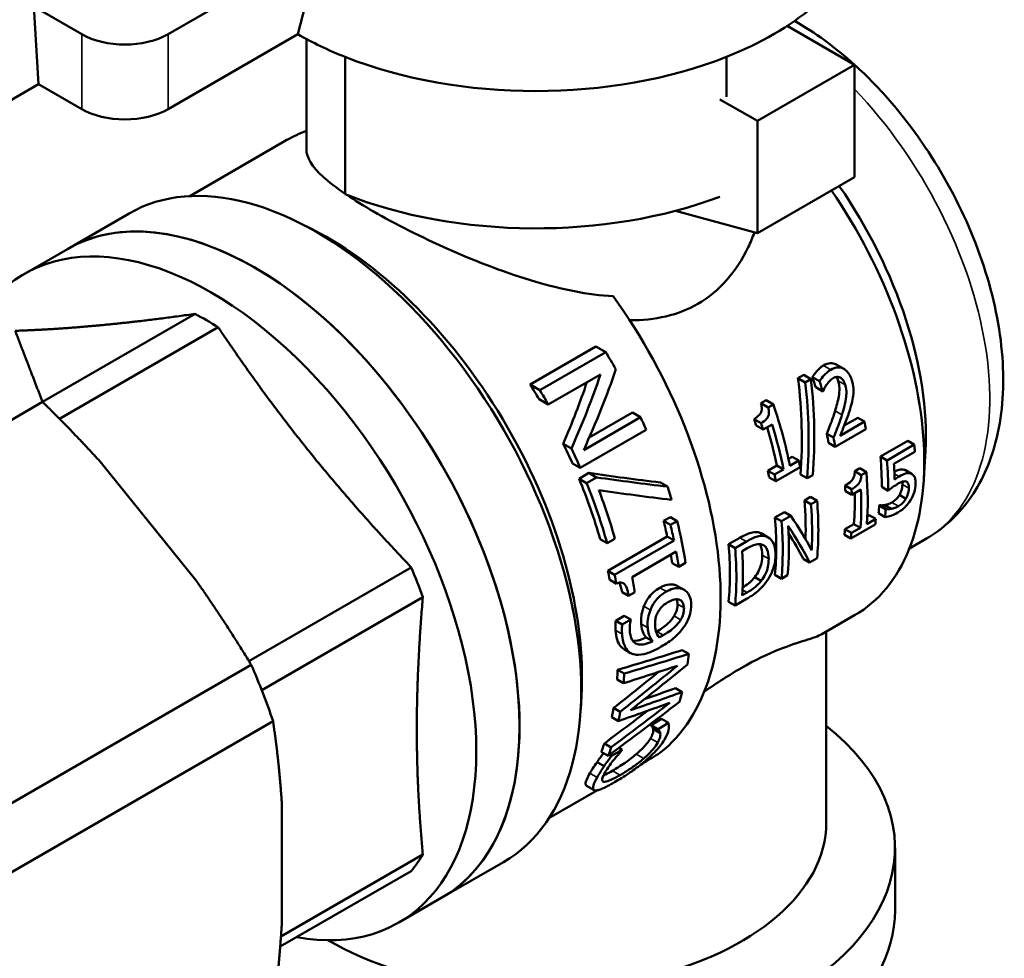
# Model space of a CAD drawing. Header units: millimetres. Extents: x 38 to 191, y 80 to 255.
# Tile 4 of 9: x 148 to 180, y 96 to 126. Entities that reach past the tile are written whole.
import ezdxf

# ---------------------------------------------------------------- set-up
doc = ezdxf.new("R2010")
doc.units = ezdxf.units.MM
doc.layers.add('Видимые тонкие (ГОСТ)', color=7, linetype='Continuous', lineweight=35)
doc.layers.add('Видимый контур (ГОСТ)', color=7, linetype='Continuous', lineweight=50)

msp = doc.modelspace()

# ---------------------------------------------------------------- linework, layer by layer
at = {"layer": 'Видимые тонкие (ГОСТ)'}
for p, q in [((150.102, 123.323), (150.102, 125.772)), ((152.93, 123.323), (152.93, 125.772)), ((174.602, 114.799), (174.364, 114.936)), ((175.073, 114.302), (174.842, 114.434)), ((174.966, 113.322), (174.742, 113.451)), ((177.213, 111.404), (177.001, 111.526)), ((176.834, 111.304), (176.682, 111.392)), ((177.154, 110.923), (176.942, 111.046)), ((176.815, 110.333), (176.602, 110.455)), ((171.842, 109.177), (171.628, 109.3)), ((172.436, 109.357), (172.223, 109.48)), ((172.569, 108.612), (172.357, 108.735)), ((169.223, 107.541), (169.009, 107.665)), ((169.79, 107.605), (169.577, 107.728)), ((171.868, 107.512), (171.715, 107.6)), ((168.702, 106.936), (168.489, 107.059)), ((169.8, 107.007), (169.587, 107.129)), ((169.689, 106.619), (169.477, 106.741)), ((167.776, 106.15), (167.563, 106.273)), ((168.612, 106.359), (168.399, 106.482)), ((169.123, 106.111), (168.91, 106.233)), ((168.942, 102.601), (168.705, 102.738)), ((168.481, 102.077), (168.236, 102.218)), ((166.958, 101.457), (166.722, 101.594)), ((167.713, 101.538), (167.465, 101.681)), ((167.174, 101.319), (167.14, 101.338))]:
    msp.add_line(p, q, dxfattribs=at)
msp.add_ellipse((172.729, 117.934), major_axis=(5, -8.66), ratio=0.57735, start_param=0, end_param=1.971798, dxfattribs=at)
at = {"layer": 'Видимый контур (ГОСТ)'}
for p, q in [((157.901, 128.642), (152.93, 125.772)), ((157.173, 125.772), (157.901, 128.642)), ((148.536, 126.676), (148.688, 124.139)), ((150.102, 125.772), (148.536, 126.676)), ((173.175, 126.045), (175.381, 124.772)), ((152.93, 123.323), (157.173, 125.772)), ((157.451, 122.004), (157.451, 125.617)), ((158.717, 125.031), (158.717, 120.54)), ((171.185, 125.031), (171.185, 123.724)), ((172.199, 122.935), (175.381, 124.772)), ((175.381, 124.772), (175.381, 121.098)), ((143.384, 121.077), (148.688, 124.139)), ((148.688, 124.139), (150.102, 123.323)), ((172.199, 122.935), (170.974, 123.642)), ((172.199, 119.261), (172.199, 122.935)), ((156.814, 122.313), (153.634, 120.477)), ((172.199, 119.261), (175.381, 121.098)), ((151.652, 119.91), (149.634, 118.745)), ((169.523, 119.996), (172.199, 119.261)), ((157.636, 119.394), (157.236, 119.596)), ((148.219, 117.928), (149.634, 118.745)), ((153.808, 116.623), (148.822, 113.744)), ((154.567, 116.185), (149.378, 113.189)), ((164.766, 114.313), (166.921, 115.558)), ((167.24, 115.374), (165.085, 114.129)), ((167.24, 115.374), (166.921, 115.558)), ((175.03, 114.824), (174.795, 114.96)), ((165.363, 113.66), (167.07, 114.645)), ((165.085, 114.129), (164.766, 114.313)), ((173.528, 114.519), (173.715, 114.627)), ((173.766, 114.382), (173.528, 114.519)), ((173.953, 114.49), (173.715, 114.627)), ((173.953, 114.49), (173.766, 114.382)), ((174.232, 114.419), (173.997, 114.555)), ((174.338, 114.09), (174.106, 114.224)), ((174.338, 114.09), (174.35, 114.097)), ((148.819, 113.747), (143.031, 110.405)), ((165.363, 113.66), (165.06, 113.835)), ((172.317, 113.703), (172.485, 113.8)), ((172.553, 113.566), (172.317, 113.703)), ((172.722, 113.664), (172.485, 113.8)), ((166.702, 112.582), (168.114, 113.397)), ((168.378, 113.244), (168.114, 113.397)), ((172.722, 113.664), (172.553, 113.566)), ((168.378, 113.244), (166.52, 112.171)), ((172.323, 113.049), (172.09, 113.184)), ((175.704, 113.1), (174.906, 112.639)), ((175.04, 112.97), (175.485, 113.227)), ((175.704, 113.1), (175.485, 113.227)), ((166.409, 111.584), (168.564, 112.828)), ((172.388, 112.84), (172.157, 112.973)), ((172.388, 112.84), (172.683, 113.01)), ((174.69, 112.576), (174.47, 112.703)), ((174.749, 112.276), (175.752, 112.855)), ((174.749, 112.276), (174.531, 112.402)), ((176.225, 111.954), (177.118, 112.469)), ((177.331, 112.346), (177.118, 112.469)), ((166.119, 112.221), (165.851, 112.376)), ((177.331, 112.346), (176.439, 111.831)), ((176.665, 111.721), (177.348, 112.116)), ((177.694, 112.141), (177.643, 111.246)), ((173.217, 111.885), (173.333, 111.952)), ((173.553, 111.825), (173.264, 111.658)), ((173.553, 111.825), (173.333, 111.952)), ((176.439, 111.831), (176.225, 111.954)), ((150.788, 111.702), (153.835, 107.912)), ((166.409, 111.584), (166.152, 111.732)), ((166.367, 111.233), (166.69, 111.42)), ((166.939, 111.276), (166.69, 111.42)), ((172.54, 111.494), (172.835, 111.664)), ((172.759, 111.367), (172.54, 111.494)), ((173.055, 111.537), (172.759, 111.367)), ((172.801, 111.151), (173.594, 111.609)), ((173.055, 111.537), (172.835, 111.664)), ((175.384, 111.475), (175.553, 111.572)), ((175.597, 111.352), (175.384, 111.475)), ((175.766, 111.449), (175.553, 111.572)), ((175.766, 111.449), (175.597, 111.352)), ((177.257, 111.385), (177.045, 111.507)), ((166.616, 111.089), (166.367, 111.233)), ((166.939, 111.276), (166.616, 111.089)), ((169.261, 110.974), (169.027, 111.109)), ((172.801, 111.151), (172.583, 111.277)), ((173.825, 111.246), (173.609, 111.371)), ((173.825, 111.246), (174.009, 111.353)), ((175.281, 110.885), (175.068, 111.007)), ((175.291, 110.707), (175.078, 110.83)), ((175.291, 110.707), (175.586, 110.878)), ((176.48, 110.839), (176.267, 110.962)), ((173.737, 110.517), (173.939, 110.634)), ((173.95, 110.394), (173.737, 110.517)), ((174.152, 110.511), (173.939, 110.634)), ((174.152, 110.511), (173.95, 110.394)), ((177.057, 110.578), (176.844, 110.7)), ((172.775, 109.962), (173.082, 110.139)), ((173.295, 110.016), (173.082, 110.139)), ((176.182, 110.357), (176.198, 110.366)), ((176.395, 110.234), (176.182, 110.357)), ((176.411, 110.243), (176.198, 110.366)), ((176.58, 110.247), (176.367, 110.37)), ((176.411, 110.243), (176.395, 110.234)), ((169.134, 109.85), (169.354, 109.977)), ((169.357, 109.72), (169.134, 109.85)), ((169.577, 109.847), (169.354, 109.977)), ((169.577, 109.847), (169.357, 109.72)), ((172.988, 109.839), (172.775, 109.962)), ((173.295, 110.016), (172.988, 109.839)), ((176.07, 109.915), (175.781, 109.748)), ((175.796, 110.003), (175.857, 110.038)), ((176.07, 109.915), (175.857, 110.038)), ((176.376, 109.978), (176.163, 110.101)), ((175.063, 109.58), (175.359, 109.75)), ((175.276, 109.457), (175.063, 109.58)), ((175.261, 109.274), (176.054, 109.732)), ((175.571, 109.627), (175.276, 109.457)), ((175.571, 109.627), (175.359, 109.75)), ((167.286, 109.123), (167.058, 109.255)), ((167.286, 109.123), (167.539, 109.27)), ((167.311, 108.218), (169.253, 109.339)), ((169.473, 109.212), (167.531, 108.09)), ((169.473, 109.212), (169.253, 109.339)), ((171.258, 109.086), (171.628, 109.3)), ((171.842, 109.177), (171.471, 108.963)), ((172.553, 109.313), (172.34, 109.436)), ((175.261, 109.274), (175.048, 109.397)), ((177.729, 109.274), (177.172, 108.952)), ((168.101, 108.015), (169.546, 108.849)), ((171.471, 108.963), (171.258, 109.086)), ((171.704, 108.862), (171.869, 108.957)), ((173.909, 108.493), (173.695, 108.616)), ((173.909, 108.493), (174.151, 108.633)), ((160.879, 108.332), (155.57, 105.267)), ((167.531, 108.09), (167.311, 108.218)), ((169.631, 108.348), (169.414, 108.473)), ((169.631, 108.348), (169.851, 108.475)), ((167.59, 107.798), (167.371, 107.924)), ((172.326, 107.892), (172.113, 108.014)), ((172.987, 107.961), (172.774, 108.085)), ((172.987, 107.961), (173.189, 108.078)), ((169.801, 107.599), (169.587, 107.722)), ((161.258, 107.354), (155.991, 104.313)), ((167.989, 107.401), (167.773, 107.525)), ((167.989, 107.401), (168.186, 107.514)), ((171.47, 107.086), (171.845, 107.302)), ((171.868, 107.512), (171.704, 107.417)), ((171.47, 107.086), (171.257, 107.209)), ((167.566, 106.588), (167.844, 106.748)), ((167.78, 106.464), (167.566, 106.588)), ((168.058, 106.625), (167.78, 106.464)), ((168.058, 106.625), (167.844, 106.748)), ((175.38, 106.763), (174.308, 106.144)), ((168.778, 105.918), (168.566, 106.041)), ((174.451, 99.971), (174.451, 106.226)), ((168.054, 105.529), (167.842, 105.652)), ((169.956, 105.5), (169.743, 105.623)), ((155.646, 105.143), (146.313, 99.754)), ((167.842, 104.858), (167.629, 104.98)), ((167.825, 104.543), (167.612, 104.665)), ((169.743, 104.254), (169.524, 104.38)), ((166.447, 104.132), (166.422, 103.685)), ((167.714, 103.608), (167.499, 103.733)), ((167.656, 103.305), (167.439, 103.43)), ((168.724, 103.175), (169.066, 103.372)), ((169.293, 103.241), (169.066, 103.372)), ((156.359, 103.304), (147.026, 97.915)), ((168.943, 103.024), (168.715, 103.155)), ((168.951, 103.043), (168.724, 103.175)), ((169.024, 102.913), (168.793, 103.046)), ((169.293, 103.241), (168.951, 103.043)), ((167.421, 102.444), (167.198, 102.573)), ((167.774, 102.364), (167.668, 102.425)), ((167.318, 102.163), (167.091, 102.294)), ((167.428, 102.164), (167.367, 102.2)), ((167.774, 102.364), (167.428, 102.164)), ((167.187, 101.828), (166.955, 101.961)), ((166.858, 101.047), (166.609, 101.19)), ((166.973, 101.042), (165.384, 100.125)), ((156.643, 100.675), (156.643, 96.613)), ((161.258, 98.938), (156.62, 96.26)), ((176.701, 97.113), (176.701, 99.154)), ((163.902, 98.692), (161.884, 97.527)), ((160.879, 98.398), (156.595, 95.925)), ((160.469, 96.711), (161.884, 97.527))]:
    msp.add_line(p, q, dxfattribs=at)
for centre, major_axis, ratio, start_param, end_param in [((164.951, 130.263), (11, 0), 0.57735, 5.314952, 6.051385), ((151.516, 126.589), (-2, 0), 0.57735, 0.785402, 2.356198), ((164.951, 130.263), (11, 0), 0.57735, 3.92699, 4.109822), ((164.951, 130.263), (11, 0), 0.57735, 4.109822, 5.314952), ((151.516, 124.139), (2, 0), 0.57735, 3.926994, 5.497791), ((162.689, 112.137), (-5.875, 10.176), 0.57735, 6.17986, 6.283185), ((157.777, 109.301), (6.125, -10.609), 0.57735, 0, 3.141593), ((170.636, 116.725), (-5, 8.66), 0.57735, 3.864451, 4.854286), ((155.759, 108.136), (6.125, -10.609), 0.57735, 0, 3.141593), ((155.759, 108.136), (-6.125, 10.609), 0.57735, 3.141593, 6.283185), ((164.951, 125.772), (-11, 0), 0.57735, 0.96823, 2.150195), ((169.88, 116.289), (5.5, -9.526), 0.57735, 0, 1.699718), ((154.344, 107.319), (-6.125, 10.609), 0.57735, 2.684643, 6.537605), ((158.155, 109.519), (-5.875, 10.176), 0.57735, 3.864451, 5.560327), ((162.689, 112.137), (5.875, -10.176), 0.57735, 0.079889, 1.740766), ((154.187, 107.229), (5.625, -9.743), 0.57735, 2.308478, 2.403911), ((161.484, 111.442), (-6.025, 10.436), 0.57735, 4.701927, 4.756184), ((149.21, 104.355), (17.392, 19.04), 0.373872, 5.443169, 5.57834), ((149.867, 104.734), (17.245, 18.958), 0.376363, 5.422478, 5.569138), ((159.329, 110.197), (-5.875, 10.176), 0.57735, 4.736648, 4.784498), ((149.21, 104.355), (16.959, 18.566), 0.373872, 5.462672, 5.578301), ((165.512, 113.767), (-1.785, 11.229), 0.707362, 4.386747, 4.667032), ((165.512, 113.767), (1.834, -11.535), 0.707362, 1.239912, 1.511822), ((165.695, 113.872), (-1.812, 11.542), 0.70761, 4.383031, 4.654941), ((167.013, 114.633), (-5.5, 9.526), 0.57735, 4.349843, 4.382795), ((167.013, 114.633), (5.65, -9.786), 0.57735, 1.196335, 1.228228), ((159.329, 110.197), (6.025, -10.436), 0.57735, 1.569267, 1.614591), ((165.535, 113.78), (-5.65, 9.786), 0.57735, 4.183452, 4.379335), ((161.484, 111.442), (-6.025, 10.436), 0.57735, 4.517024, 4.555267), ((165.03, 113.489), (-5.5, 9.526), 0.57735, 4.339277, 4.360273), ((165.03, 113.489), (5.65, -9.786), 0.57735, 1.186102, 1.206433), ((167.981, 115.193), (-5.65, 9.786), 0.57735, 4.162025, 4.186352), ((165.326, 113.659), (-5.5, 9.526), 0.57735, 4.19061, 4.316628), ((165.326, 113.659), (5.65, -9.786), 0.57735, 1.041859, 1.186102), ((166.978, 114.614), (-5.5, 9.526), 0.57735, 4.16856, 4.19922), ((166.978, 114.614), (5.65, -9.786), 0.57735, 1.020432, 1.050224), ((159.329, 110.197), (-5.875, 10.176), 0.57735, 4.53422, 4.595191), ((159.329, 110.197), (6.025, -10.436), 0.57735, 1.375432, 1.434096), ((169.382, 116.001), (-5.65, 9.786), 0.57735, 4.004444, 4.028458), ((165.824, 113.947), (-5.65, 9.786), 0.57735, 4.162025, 4.183452), ((168.489, 115.486), (-5.5, 9.526), 0.57735, 3.923281, 4.031235), ((168.489, 115.486), (5.65, -9.786), 0.57735, 0.781787, 0.886865), ((168.327, 115.392), (18.306, -2.454), 0.225349, 4.65309, 4.780846), ((165.03, 113.489), (-5.5, 9.526), 0.57735, 4.16856, 4.19061), ((167.817, 115.098), (-5.65, 9.786), 0.57735, 3.845436, 4.029121), ((168.699, 115.607), (-5.65, 9.786), 0.57735, 3.950103, 4.004444), ((159.329, 110.197), (-5.875, 10.176), 0.57735, 4.302662, 4.487355), ((168.327, 115.392), (-18.773, 2.517), 0.225349, 1.527044, 1.65072), ((165.03, 113.489), (5.65, -9.786), 0.57735, 1.020432, 1.041859), ((159.329, 110.197), (6.025, -10.436), 0.57735, 1.151269, 1.330216), ((159.582, 110.343), (-6.025, 10.436), 0.57735, 4.292862, 4.437172), ((167.616, 114.982), (18.518, -2.7), 0.222832, 4.712555, 4.84079), ((161.484, 111.442), (-6.025, 10.436), 0.57735, 4.308936, 4.348133), ((167.312, 114.806), (-5.5, 9.526), 0.57735, 3.983463, 4.002652), ((167.312, 114.806), (5.65, -9.786), 0.57735, 0.84037, 0.859047), ((167.608, 114.977), (5.65, -9.786), 0.57735, 0.703843, 0.84037), ((166.001, 114.049), (-5.5, 9.526), 0.57735, 3.892391, 4.031235), ((166.203, 114.166), (-5.65, 9.786), 0.57735, 3.824565, 4.028458), ((167.608, 114.977), (-5.5, 9.526), 0.57735, 3.843207, 3.957259), ((166.001, 114.049), (5.65, -9.786), 0.57735, 0.725506, 0.886865), ((168.422, 115.447), (-5.5, 9.526), 0.57735, 3.829255, 3.85901), ((168.422, 115.447), (5.65, -9.786), 0.57735, 0.690265, 0.719225), ((161.264, 111.315), (-5.875, 10.176), 0.57735, 4.205397, 4.253628), ((161.484, 111.442), (-6.025, 10.436), 0.57735, 4.117617, 4.245206), ((165.039, 113.494), (-5.5, 9.526), 0.57735, 3.821761, 4.031235), ((165.039, 113.494), (5.65, -9.786), 0.57735, 0.682972, 0.886865), ((165.758, 113.909), (-8.723, 7.968), 0.25949, 3.785016, 3.946375), ((168.106, 115.264), (-5.65, 9.786), 0.57735, 3.824565, 3.845436), ((161.264, 111.315), (6.025, -10.436), 0.57735, 1.056695, 1.103613), ((165.241, 113.61), (-5.65, 9.786), 0.57735, 3.824565, 4.000309), ((165.541, 113.784), (8.746, -7.955), 0.256785, 0.601159, 0.776903), ((167.312, 114.806), (-5.5, 9.526), 0.57735, 3.821761, 3.843207), ((165.541, 113.784), (-8.513, 7.744), 0.256785, 3.739948, 3.869123), ((167.312, 114.806), (5.65, -9.786), 0.57735, 0.682972, 0.703843), ((161.264, 111.315), (6.025, -10.436), 0.57735, 0.976024, 1.023017), ((163.522, 112.618), (-5.5, 9.526), 0.57735, 3.821761, 4.031235), ((163.522, 112.618), (5.65, -9.786), 0.57735, 0.682972, 0.886865), ((163.738, 112.743), (-5.65, 9.786), 0.57735, 3.848084, 4.00494), ((161.264, 111.315), (-5.875, 10.176), 0.57735, 4.122546, 4.148959), ((154.187, 107.229), (5.625, -9.743), 0.57735, 1.26128, 1.356713), ((159.322, 110.193), (-5.875, 10.176), 0.57735, 4.177519, 4.205397), ((159.322, 110.193), (6.025, -10.436), 0.57735, 1.029561, 1.056695), ((159.82, 110.481), (-6.025, 10.436), 0.57735, 4.117617, 4.16461), ((159.596, 110.352), (-6.025, 10.436), 0.57735, 4.04355, 4.044995), ((157.865, 109.352), (-34.063, -8.367), 0.19312, 1.813813, 1.879185), ((157.865, 109.352), (-34.932, -8.581), 0.19312, 1.81271, 1.876444), ((161.484, 111.442), (-6.025, 10.436), 0.57735, 3.782044, 3.820064), ((147.697, 103.482), (-6.8, 11.778), 0.57735, 4.376328, 4.524851), ((159.329, 110.197), (-5.875, 10.176), 0.57735, 3.848785, 3.882694), ((165.646, 113.844), (36.086, 29.93), 0.197313, 4.606762, 4.658203), ((156.609, 108.627), (-36.662, -9.685), 0.185998, 1.832222, 1.883121), ((166.505, 114.34), (35.295, 29.464), 0.201451, 4.588988, 4.641206), ((165.646, 113.844), (35.188, 29.185), 0.197313, 4.602151, 4.643601), ((159.329, 110.197), (6.025, -10.436), 0.57735, 0.709143, 0.742205), ((152.691, 106.365), (-35.801, -9.477), 0.185784, 1.978474, 2.010514), ((152.691, 106.365), (-36.716, -9.719), 0.185784, 1.952742, 2.004031), ((161.484, 111.442), (-6.025, 10.436), 0.57735, 3.63985, 3.678537), ((170.938, 116.899), (33.925, 28.659), 0.209026, 4.432338, 4.5004), ((170.335, 116.552), (35.678, 29.69), 0.199429, 4.467271, 4.520359), ((159.329, 110.197), (-5.875, 10.176), 0.57735, 3.707955, 3.743785), ((151.822, 105.863), (-36.4, -9.518), 0.187057, 1.971407, 2.023319), ((170.335, 116.552), (34.789, 28.95), 0.199429, 4.458841, 4.499017), ((159.329, 110.197), (6.025, -10.436), 0.57735, 0.571902, 0.606804), ((164.951, 99.154), (11.75, 0), 0.57735, 3.90428, 6.912365), ((160.995, 111.159), (-5.875, 10.176), 0.57735, 3.548312, 3.551025), ((160.995, 111.159), (6.025, -10.436), 0.57735, 0.416606, 0.419241), ((159.329, 110.197), (-5.875, 10.176), 0.57735, 3.5623, 3.600064), ((159.329, 110.197), (6.025, -10.436), 0.57735, 0.430195, 0.466902), ((159.818, 110.48), (-6.025, 10.436), 0.57735, 3.557979, 3.560834), ((164.951, 99.971), (9.5, 0), 0.57735, 3.915581, 6.283185), ((154.187, 107.229), (5.625, -9.743), 0.57735, 0.214083, 0.309516), ((164.951, 97.113), (11.75, 0), 0.57735, 3.822057, 6.283185)]:
    msp.add_ellipse(centre, major_axis=major_axis, ratio=ratio, start_param=start_param, end_param=end_param, dxfattribs=at)
for points, knots in [([(175.379, 124.773), (175.06, 125.062), (174.732, 125.329), (174.077, 125.808), (173.75, 126.02), (173.418, 126.208)], [6.0063128, 6.0063128, 6.0063128, 6.0063128, 6.1523721, 6.1523721, 6.2918176, 6.2918176, 6.2918176, 6.2918176]), ([(177.729, 109.274), (178.274, 109.588), (178.747, 110.024), (179.524, 111.094), (179.811, 111.74), (180.206, 113.244), (180.275, 114.122), (180.168, 115.995), (179.975, 116.997), (179.355, 118.984), (178.93, 119.969), (177.893, 121.835), (177.284, 122.715), (176.219, 123.96), (175.808, 124.384), (175.381, 124.771)], [3.926991, 3.926991, 3.926991, 3.926991, 4.178622, 4.178622, 4.455068, 4.455068, 4.78058, 4.78058, 5.126247, 5.126247, 5.469306, 5.469306, 5.809975, 5.809975, 6.006022, 6.006022, 6.006022, 6.006022]), ([(157.451, 122.004), (157.451, 121.743), (157.628, 121.446), (158.195, 120.932), (158.437, 120.747), (158.719, 120.554)], [0.5885615, 0.5885615, 0.5885615, 0.5885615, 0.8802555, 0.8802555, 1.0276228, 1.0276228, 1.0276228, 1.0276228]), ([(158.774, 120.517), (159.036, 120.341), (159.33, 120.158), (160.335, 119.578), (161.197, 119.137), (163.047, 118.318), (164.036, 117.941), (165.777, 117.433), (166.652, 117.247), (167.485, 117.201)], [1.037127, 1.037127, 1.037127, 1.037127, 1.1719495, 1.1719495, 1.4636435, 1.4636435, 1.7553375, 1.7553375, 2.0183974, 2.0183974, 2.0183974, 2.0183974]), ([(168.022, 116.414), (168.848, 116.411), (169.618, 116.584), (170.954, 117.355), (171.526, 118.017), (171.975, 118.96), (172.042, 119.122), (172.101, 119.287)], [-2.6300705, -2.6300705, -2.6300705, -2.6300705, -2.3600859, -2.3600859, -2.0632365, -2.0632365, -2.0036106, -2.0036106, -2.0036106, -2.0036106]), ([(174.364, 114.936), (174.437, 114.978), (174.515, 115.006), (174.655, 115.013), (174.713, 115.001), (174.777, 114.97), (174.786, 114.965), (174.795, 114.96)], [0, 0, 0, 0, 0.03083907, 0.03083907, 0.05412699, 0.05412699, 0.0575644, 0.0575644, 0.0575644, 0.0575644]), ([(173.997, 114.555), (174.034, 114.618), (174.088, 114.685), (174.182, 114.791), (174.26, 114.875), (174.364, 114.936)], [0, 0, 0, 0, 0.02379604, 0.02379604, 0.04149127, 0.04149127, 0.04149127, 0.04149127]), ([(174.602, 114.799), (174.497, 114.739), (174.42, 114.656), (174.331, 114.556), (174.272, 114.485), (174.232, 114.419)], [-0.03896256, -0.03896256, -0.03896256, -0.03896256, -0.02513529, -0.02513529, 0, 0, 0, 0]), ([(175.289, 114.446), (175.273, 114.5), (175.253, 114.551), (175.207, 114.644), (175.181, 114.684), (175.095, 114.788), (175.04, 114.821), (174.948, 114.865), (174.89, 114.877), (174.751, 114.869), (174.674, 114.84), (174.602, 114.799)], [-0.08514485, -0.08514485, -0.08514485, -0.08514485, -0.0766433, -0.0766433, -0.0688537, -0.0688537, -0.05411251, -0.05411251, -0.03061383, -0.03061383, 0, 0, 0, 0]), ([(174.35, 114.097), (174.365, 114.132), (174.382, 114.166), (174.42, 114.24), (174.442, 114.279), (174.468, 114.314)], [-0.02640941, -0.02640941, -0.02640941, -0.02640941, -0.01442322, -0.01442322, 0, 0, 0, 0]), ([(174.468, 114.314), (174.511, 114.376), (174.549, 114.416), (174.599, 114.468), (174.635, 114.497), (174.675, 114.52)], [-0.02455535, -0.02455535, -0.02455535, -0.02455535, -0.01687037, -0.01687037, 0, 0, 0, 0]), ([(174.675, 114.52), (174.728, 114.551), (174.769, 114.559), (174.834, 114.564), (174.87, 114.558), (174.904, 114.542)], [-0.02571212, -0.02571212, -0.02571212, -0.02571212, -0.01445762, -0.01445762, 0, 0, 0, 0]), ([(174.742, 113.451), (174.787, 113.599), (174.835, 113.773), (174.877, 114.017), (174.886, 114.103), (174.879, 114.279), (174.866, 114.358), (174.842, 114.434)], [0, 0, 0, 0, 0.0465459, 0.0465459, 0.0747555, 0.0747555, 0.1000186, 0.1000186, 0.1000186, 0.1000186]), ([(174.904, 114.542), (174.922, 114.534), (174.939, 114.522), (174.975, 114.491), (174.991, 114.471), (175.033, 114.413), (175.056, 114.358), (175.073, 114.302)], [-0.02923854, -0.02923854, -0.02923854, -0.02923854, -0.02461036, -0.02461036, -0.0186844, -0.0186844, 0, 0, 0, 0]), ([(175.332, 113.948), (175.346, 114.056), (175.341, 114.142), (175.332, 114.277), (175.314, 114.364), (175.289, 114.446)], [-0.04102924, -0.04102924, -0.04102924, -0.04102924, -0.02713355, -0.02713355, 0, 0, 0, 0]), ([(175.073, 114.302), (175.1, 114.21), (175.112, 114.114), (175.11, 113.98), (175.108, 113.946), (175.085, 113.724), (175.012, 113.471), (174.966, 113.322)], [-0.08019515, -0.08019515, -0.08019515, -0.08019515, -0.05538431, -0.05538431, -0.04692982, -0.04692982, 0, 0, 0, 0]), ([(172.09, 113.184), (172.156, 113.222), (172.22, 113.269), (172.289, 113.35), (172.31, 113.38), (172.333, 113.44), (172.339, 113.468), (172.345, 113.53), (172.343, 113.564), (172.334, 113.632), (172.326, 113.668), (172.317, 113.703)], [0, 0, 0, 0, 0.02805996, 0.02805996, 0.04109031, 0.04109031, 0.05096089, 0.05096089, 0.0621271, 0.0621271, 0.07458206, 0.07458206, 0.07458206, 0.07458206]), ([(175.211, 113.446), (175.238, 113.529), (175.263, 113.614), (175.307, 113.781), (175.323, 113.864), (175.332, 113.948)], [-0.05187907, -0.05187907, -0.05187907, -0.05187907, -0.02525323, -0.02525323, 0, 0, 0, 0]), ([(172.553, 113.566), (172.563, 113.531), (172.571, 113.494), (172.579, 113.425), (172.58, 113.393), (172.574, 113.332), (172.567, 113.304), (172.541, 113.239), (172.518, 113.209), (172.452, 113.133), (172.389, 113.087), (172.323, 113.049)], [-0.06297679, -0.06297679, -0.06297679, -0.06297679, -0.05363425, -0.05363425, -0.0457937, -0.0457937, -0.03843408, -0.03843408, -0.0278661, -0.0278661, 0, 0, 0, 0]), ([(174.47, 112.703), (174.516, 112.816), (174.561, 112.93), (174.642, 113.146), (174.688, 113.272), (174.742, 113.451)], [0, 0, 0, 0, 0.03683756, 0.03683756, 0.06996677, 0.06996677, 0.06996677, 0.06996677]), ([(174.906, 112.639), (174.964, 112.778), (175.024, 112.928), (175.111, 113.149), (175.164, 113.297), (175.211, 113.446)], [-0.07182885, -0.07182885, -0.07182885, -0.07182885, -0.04697455, -0.04697455, 0, 0, 0, 0]), ([(174.966, 113.322), (174.91, 113.143), (174.865, 113.023), (174.791, 112.826), (174.741, 112.7), (174.69, 112.576)], [-0.06372643, -0.06372643, -0.06372643, -0.06372643, -0.04072274, -0.04072274, 0, 0, 0, 0]), ([(175.068, 111.007), (175.138, 111.047), (175.208, 111.096), (175.301, 111.19), (175.32, 111.219), (175.344, 111.259), (175.355, 111.285), (175.371, 111.338), (175.377, 111.364), (175.383, 111.418), (175.384, 111.447), (175.384, 111.475)], [0, 0, 0, 0, 0.0294459, 0.0294459, 0.0492392, 0.0492392, 0.0835103, 0.0835103, 0.1155524, 0.1155524, 0.1524211, 0.1524211, 0.1524211, 0.1524211]), ([(176.679, 111.458), (176.731, 111.486), (176.785, 111.51), (176.849, 111.529), (176.88, 111.538), (176.948, 111.538), (176.976, 111.534), (177.001, 111.526)], [0.00787642, 0.00787642, 0.00787642, 0.00787642, 0.02907429, 0.02907429, 0.03528428, 0.03528428, 0.03983851, 0.03983851, 0.03983851, 0.03983851]), ([(177.213, 111.404), (177.188, 111.411), (177.16, 111.416), (177.092, 111.415), (177.061, 111.407), (176.979, 111.382), (176.903, 111.344), (176.834, 111.304)], [-0.03983779, -0.03983779, -0.03983779, -0.03983779, -0.0352839, -0.0352839, -0.02907444, -0.02907444, 0, 0, 0, 0]), ([(175.597, 111.352), (175.598, 111.324), (175.596, 111.295), (175.59, 111.241), (175.584, 111.215), (175.568, 111.162), (175.557, 111.136), (175.533, 111.096), (175.514, 111.067), (175.421, 110.973), (175.35, 110.925), (175.281, 110.885)], [-0.1526356, -0.1526356, -0.1526356, -0.1526356, -0.1155652, -0.1155652, -0.0836194, -0.0836194, -0.0492153, -0.0492153, -0.029429, -0.029429, 0, 0, 0, 0]), ([(176.834, 111.304), (176.802, 111.285), (176.773, 111.267), (176.739, 111.245), (176.713, 111.227), (176.687, 111.208)], [-0.0146178, -0.0146178, -0.0146178, -0.0146178, -0.01104754, -0.01104754, 0, 0, 0, 0]), ([(176.801, 111.071), (176.868, 111.109), (176.935, 111.138), (177.017, 111.15), (177.044, 111.148), (177.067, 111.138)], [-0.03716108, -0.03716108, -0.03716108, -0.03716108, -0.01333708, -0.01333708, 0, 0, 0, 0]), ([(177.067, 111.138), (177.082, 111.132), (177.096, 111.124), (177.122, 111.097), (177.131, 111.08), (177.152, 111.032), (177.156, 110.979), (177.154, 110.923)], [-0.03111595, -0.03111595, -0.03111595, -0.03111595, -0.02678718, -0.02678718, -0.02097245, -0.02097245, 0, 0, 0, 0]), ([(177.375, 111.05), (177.377, 111.108), (177.375, 111.167), (177.357, 111.255), (177.344, 111.292), (177.293, 111.365), (177.257, 111.391), (177.213, 111.404)], [-0.07255226, -0.07255226, -0.07255226, -0.07255226, -0.04375354, -0.04375354, -0.02304939, -0.02304939, 0, 0, 0, 0]), ([(176.48, 110.839), (176.535, 110.885), (176.605, 110.938), (176.682, 110.996), (176.741, 111.036), (176.801, 111.071)], [-0.03311046, -0.03311046, -0.03311046, -0.03311046, -0.02540643, -0.02540643, 0, 0, 0, 0]), ([(176.844, 110.7), (176.874, 110.753), (176.896, 110.806), (176.923, 110.894), (176.939, 110.956), (176.942, 111.046)], [0, 0, 0, 0, 0.01821128, 0.01821128, 0.03009362, 0.03009362, 0.03009362, 0.03009362]), ([(177.154, 110.923), (177.151, 110.834), (177.135, 110.772), (177.109, 110.683), (177.087, 110.63), (177.057, 110.578)], [-0.0300938, -0.0300938, -0.0300938, -0.0300938, -0.01821191, -0.01821191, 0, 0, 0, 0]), ([(177.207, 110.529), (177.268, 110.626), (177.304, 110.715), (177.357, 110.876), (177.373, 110.965), (177.375, 111.05)], [-0.05505555, -0.05505555, -0.05505555, -0.05505555, -0.03167487, -0.03167487, 0, 0, 0, 0]), ([(176.367, 110.37), (176.404, 110.378), (176.443, 110.387), (176.497, 110.405), (176.536, 110.418), (176.602, 110.455)], [0, 0, 0, 0, 0.01713685, 0.01713685, 0.02397008, 0.02397008, 0.02397008, 0.02397008]), ([(176.602, 110.455), (176.646, 110.481), (176.689, 110.514), (176.743, 110.566), (176.765, 110.589), (176.811, 110.647), (176.828, 110.673), (176.844, 110.7)], [0, 0, 0, 0, 0.01870127, 0.01870127, 0.02357778, 0.02357778, 0.02713319, 0.02713319, 0.02713319, 0.02713319]), ([(176.793, 110.123), (176.838, 110.149), (176.885, 110.18), (176.961, 110.241), (177.004, 110.278), (177.112, 110.392), (177.163, 110.457), (177.207, 110.529)], [-0.08257209, -0.08257209, -0.08257209, -0.08257209, -0.04827161, -0.04827161, -0.02539948, -0.02539948, 0, 0, 0, 0]), ([(177.057, 110.578), (177.041, 110.551), (177.024, 110.525), (176.978, 110.466), (176.955, 110.443), (176.902, 110.391), (176.859, 110.358), (176.815, 110.333)], [-0.02712423, -0.02712423, -0.02712423, -0.02712423, -0.02357272, -0.02357272, -0.01870408, -0.01870408, 0, 0, 0, 0]), ([(176.198, 110.366), (176.217, 110.361), (176.242, 110.36), (176.285, 110.361), (176.318, 110.362), (176.367, 110.37)], [0, 0, 0, 0, 0.0102895, 0.0102895, 0.01805631, 0.01805631, 0.01805631, 0.01805631]), ([(176.58, 110.247), (176.531, 110.239), (176.498, 110.238), (176.455, 110.237), (176.429, 110.238), (176.411, 110.243)], [-0.01806931, -0.01806931, -0.01806931, -0.01806931, -0.01029644, -0.01029644, 0, 0, 0, 0]), ([(176.815, 110.333), (176.749, 110.295), (176.71, 110.282), (176.656, 110.264), (176.617, 110.255), (176.58, 110.247)], [-0.02394559, -0.02394559, -0.02394559, -0.02394559, -0.01714971, -0.01714971, 0, 0, 0, 0]), ([(176.376, 109.978), (176.439, 109.981), (176.507, 109.999), (176.64, 110.044), (176.715, 110.078), (176.793, 110.123)], [-0.05899621, -0.05899621, -0.05899621, -0.05899621, -0.03284378, -0.03284378, 0, 0, 0, 0]), ([(171.628, 109.3), (171.753, 109.372), (171.887, 109.44), (172.041, 109.479), (172.136, 109.498), (172.223, 109.48)], [0, 0, 0, 0, 0.05283794, 0.05283794, 0.07803486, 0.07803486, 0.07803486, 0.07803486]), ([(172.436, 109.357), (172.349, 109.375), (172.255, 109.356), (172.1, 109.317), (171.966, 109.249), (171.842, 109.177)], [-0.07800905, -0.07800905, -0.07800905, -0.07800905, -0.05285723, -0.05285723, 0, 0, 0, 0]), ([(172.795, 108.739), (172.795, 108.844), (172.784, 108.945), (172.727, 109.135), (172.684, 109.195), (172.59, 109.299), (172.519, 109.34), (172.436, 109.357)], [-0.08889599, -0.08889599, -0.08889599, -0.08889599, -0.06595789, -0.06595789, -0.0400852, -0.0400852, 0, 0, 0, 0]), ([(171.869, 108.957), (171.999, 109.032), (172.074, 109.059), (172.182, 109.09), (172.245, 109.096), (172.306, 109.089)], [-0.04606903, -0.04606903, -0.04606903, -0.04606903, -0.02856219, -0.02856219, 0, 0, 0, 0]), ([(172.357, 108.735), (172.357, 108.849), (172.342, 108.961), (172.294, 109.063), (172.286, 109.077), (172.277, 109.091)], [0, 0, 0, 0, 0.04218749, 0.04218749, 0.04970397, 0.04970397, 0.04970397, 0.04970397]), ([(172.306, 109.089), (172.351, 109.082), (172.393, 109.065), (172.464, 109.009), (172.492, 108.97), (172.554, 108.838), (172.569, 108.727), (172.569, 108.612)], [-0.08635189, -0.08635189, -0.08635189, -0.08635189, -0.06444917, -0.06444917, -0.0421698, -0.0421698, 0, 0, 0, 0]), ([(172.113, 108.014), (172.168, 108.084), (172.215, 108.159), (172.295, 108.33), (172.318, 108.411), (172.35, 108.56), (172.357, 108.65), (172.357, 108.735)], [0, 0, 0, 0, 0.0269794, 0.0269794, 0.0578355, 0.0578355, 0.1059031, 0.1059031, 0.1059031, 0.1059031]), ([(172.569, 108.612), (172.569, 108.52), (172.561, 108.431), (172.53, 108.288), (172.508, 108.208), (172.427, 108.036), (172.381, 107.962), (172.326, 107.892)], [-0.1022083, -0.1022083, -0.1022083, -0.1022083, -0.0578548, -0.0578548, -0.0269772, -0.0269772, 0, 0, 0, 0]), ([(172.433, 107.778), (172.495, 107.855), (172.55, 107.937), (172.652, 108.121), (172.693, 108.219), (172.772, 108.457), (172.795, 108.601), (172.795, 108.739)], [-0.106282, -0.106282, -0.106282, -0.106282, -0.0800027, -0.0800027, -0.0506735, -0.0506735, 0, 0, 0, 0]), ([(171.718, 107.672), (171.782, 107.712), (171.848, 107.756), (171.928, 107.821), (171.968, 107.853), (172.05, 107.937), (172.082, 107.974), (172.113, 108.014)], [0.00877636, 0.00877636, 0.00877636, 0.00877636, 0.03526525, 0.03526525, 0.04320738, 0.04320738, 0.04884892, 0.04884892, 0.04884892, 0.04884892]), ([(172.326, 107.892), (172.295, 107.852), (172.263, 107.814), (172.181, 107.73), (172.141, 107.698), (172.04, 107.617), (171.951, 107.56), (171.868, 107.512)], [-0.04883562, -0.04883562, -0.04883562, -0.04883562, -0.04319874, -0.04319874, -0.03526895, -0.03526895, 0, 0, 0, 0]), ([(167.59, 107.798), (167.636, 107.82), (167.685, 107.835), (167.76, 107.836), (167.787, 107.83), (167.833, 107.806), (167.856, 107.787), (167.916, 107.694), (167.942, 107.621), (167.971, 107.503), (167.981, 107.451), (167.989, 107.401)], [-0.1158819, -0.1158819, -0.1158819, -0.1158819, -0.0815852, -0.0815852, -0.0598431, -0.0598431, -0.0422459, -0.0422459, -0.0173413, -0.0173413, 0, 0, 0, 0]), ([(168.489, 107.059), (168.526, 107.155), (168.572, 107.244), (168.66, 107.368), (168.713, 107.437), (168.864, 107.573), (168.936, 107.623), (169.009, 107.665)], [0, 0, 0, 0, 0.03083012, 0.03083012, 0.04699538, 0.04699538, 0.0601837, 0.0601837, 0.0601837, 0.0601837]), ([(169.009, 107.665), (169.114, 107.726), (169.219, 107.764), (169.356, 107.777), (169.407, 107.779), (169.502, 107.762), (169.541, 107.748), (169.577, 107.728)], [0, 0, 0, 0, 0.04464122, 0.04464122, 0.05913867, 0.05913867, 0.07023464, 0.07023464, 0.07023464, 0.07023464]), ([(169.79, 107.605), (169.728, 107.64), (169.656, 107.654), (169.481, 107.651), (169.392, 107.623), (169.288, 107.577), (169.255, 107.56), (169.223, 107.541)], [-0.06687657, -0.06687657, -0.06687657, -0.06687657, -0.04381425, -0.04381425, -0.01370424, -0.01370424, 0, 0, 0, 0]), ([(170.035, 107.141), (170.031, 107.234), (170.014, 107.319), (169.96, 107.442), (169.922, 107.509), (169.833, 107.579), (169.812, 107.593), (169.79, 107.605)], [-0.1143219, -0.1143219, -0.1143219, -0.1143219, -0.052678, -0.052678, -0.0115534, -0.0115534, 0, 0, 0, 0]), ([(171.845, 107.302), (172.026, 107.406), (172.123, 107.479), (172.264, 107.59), (172.351, 107.679), (172.433, 107.778)], [-0.0598911, -0.0598911, -0.0598911, -0.0598911, -0.03889972, -0.03889972, 0, 0, 0, 0]), ([(169.223, 107.541), (169.115, 107.479), (169.008, 107.398), (168.869, 107.239), (168.808, 107.161), (168.734, 107.013), (168.717, 106.975), (168.702, 106.936)], [-0.1292145, -0.1292145, -0.1292145, -0.1292145, -0.0498819, -0.0498819, -0.0124366, -0.0124366, 0, 0, 0, 0]), ([(169.271, 107.188), (169.367, 107.244), (169.463, 107.284), (169.59, 107.292), (169.635, 107.286), (169.713, 107.24), (169.741, 107.21), (169.785, 107.124), (169.796, 107.068), (169.8, 107.007)], [-0.1111252, -0.1111252, -0.1111252, -0.1111252, -0.0651694, -0.0651694, -0.0411544, -0.0411544, -0.0220245, -0.0220245, 0, 0, 0, 0]), ([(168.399, 106.482), (168.394, 106.568), (168.395, 106.662), (168.412, 106.802), (168.427, 106.898), (168.489, 107.059)], [0, 0, 0, 0, 0.03059564, 0.03059564, 0.04537204, 0.04537204, 0.04537204, 0.04537204]), ([(168.702, 106.936), (168.67, 106.852), (168.642, 106.762), (168.61, 106.588), (168.609, 106.505), (168.609, 106.418), (168.61, 106.388), (168.612, 106.359)], [-0.04909494, -0.04909494, -0.04909494, -0.04909494, -0.03017055, -0.03017055, -0.01030352, -0.01030352, 0, 0, 0, 0]), ([(168.91, 106.794), (168.928, 106.836), (168.949, 106.876), (169.002, 106.96), (169.03, 106.994), (169.116, 107.087), (169.193, 107.143), (169.271, 107.188)], [-0.0543723, -0.0543723, -0.0543723, -0.0543723, -0.04481047, -0.04481047, -0.03340518, -0.03340518, 0, 0, 0, 0]), ([(169.477, 106.741), (169.511, 106.798), (169.542, 106.86), (169.573, 106.964), (169.58, 107.002), (169.588, 107.063), (169.589, 107.097), (169.587, 107.129)], [0, 0, 0, 0, 0.02007418, 0.02007418, 0.0334335, 0.0334335, 0.0516527, 0.0516527, 0.0516527, 0.0516527]), ([(169.8, 107.007), (169.801, 106.974), (169.8, 106.94), (169.792, 106.879), (169.786, 106.841), (169.754, 106.738), (169.723, 106.676), (169.689, 106.619)], [-0.05162775, -0.05162775, -0.05162775, -0.05162775, -0.0334184, -0.0334184, -0.0200674, -0.0200674, 0, 0, 0, 0]), ([(169.855, 106.47), (169.909, 106.56), (169.952, 106.653), (170.007, 106.824), (170.03, 106.921), (170.037, 107.072), (170.037, 107.107), (170.035, 107.141)], [-0.104092, -0.104092, -0.104092, -0.104092, -0.0520521, -0.0520521, -0.0120438, -0.0120438, 0, 0, 0, 0]), ([(167.563, 106.273), (167.559, 106.327), (167.556, 106.382), (167.556, 106.468), (167.557, 106.525), (167.566, 106.588)], [0, 0, 0, 0, 0.01886358, 0.01886358, 0.02879936, 0.02879936, 0.02879936, 0.02879936]), ([(168.029, 106.248), (168.018, 106.403), (168.04, 106.521), (168.053, 106.583), (168.056, 106.596), (168.059, 106.61)], [-0.01970445, -0.01970445, -0.01970445, -0.01970445, -0.0041837, -0.0041837, 0, 0, 0, 0]), ([(168.855, 106.421), (168.851, 106.504), (168.856, 106.582), (168.872, 106.686), (168.887, 106.74), (168.91, 106.794)], [-0.03379212, -0.03379212, -0.03379212, -0.03379212, -0.01764959, -0.01764959, 0, 0, 0, 0]), ([(168.91, 106.233), (169.037, 106.306), (169.166, 106.393), (169.297, 106.517), (169.345, 106.564), (169.421, 106.657), (169.451, 106.698), (169.477, 106.741)], [0, 0, 0, 0, 0.05358078, 0.05358078, 0.06724523, 0.06724523, 0.07657062, 0.07657062, 0.07657062, 0.07657062]), ([(169.689, 106.619), (169.664, 106.575), (169.634, 106.534), (169.565, 106.451), (169.524, 106.409), (169.439, 106.328), (169.336, 106.234), (169.123, 106.111)], [-0.2458344, -0.2458344, -0.2458344, -0.2458344, -0.1756464, -0.1756464, -0.0904526, -0.0904526, 0, 0, 0, 0]), ([(167.842, 105.652), (167.798, 105.677), (167.759, 105.712), (167.687, 105.802), (167.647, 105.868), (167.587, 106.062), (167.571, 106.165), (167.563, 106.273)], [0.01913129, 0.01913129, 0.01913129, 0.01913129, 0.04583606, 0.04583606, 0.07426942, 0.07426942, 0.09914563, 0.09914563, 0.09914563, 0.09914563]), ([(167.78, 106.464), (167.774, 106.423), (167.771, 106.381), (167.769, 106.303), (167.77, 106.256), (167.773, 106.184), (167.774, 106.167), (167.776, 106.15)], [-0.04448414, -0.04448414, -0.04448414, -0.04448414, -0.02478375, -0.02478375, -0.00598777, -0.00598777, 0, 0, 0, 0]), ([(168.566, 106.041), (168.52, 106.09), (168.481, 106.151), (168.436, 106.259), (168.407, 106.338), (168.399, 106.482)], [0, 0, 0, 0, 0.03393106, 0.03393106, 0.05084257, 0.05084257, 0.05084257, 0.05084257]), ([(168.612, 106.359), (168.616, 106.277), (168.628, 106.2), (168.672, 106.071), (168.703, 106.014), (168.75, 105.95), (168.764, 105.934), (168.778, 105.918)], [-0.06767184, -0.06767184, -0.06767184, -0.06767184, -0.03823376, -0.03823376, -0.01051721, -0.01051721, 0, 0, 0, 0]), ([(168.986, 106.038), (168.935, 106.103), (168.909, 106.165), (168.871, 106.269), (168.859, 106.341), (168.855, 106.421)], [-0.04701351, -0.04701351, -0.04701351, -0.04701351, -0.02849185, -0.02849185, 0, 0, 0, 0]), ([(169.056, 105.738), (169.204, 105.823), (169.364, 105.93), (169.593, 106.135), (169.691, 106.235), (169.805, 106.391), (169.831, 106.43), (169.855, 106.47)], [-0.1320448, -0.1320448, -0.1320448, -0.1320448, -0.0583458, -0.0583458, -0.0141654, -0.0141654, 0, 0, 0, 0]), ([(167.776, 106.15), (167.782, 106.064), (167.793, 105.983), (167.828, 105.838), (167.851, 105.774), (167.908, 105.668), (167.963, 105.578), (168.093, 105.508), (168.124, 105.496), (168.157, 105.488)], [-0.2085943, -0.2085943, -0.2085943, -0.2085943, -0.1397255, -0.1397255, -0.0760741, -0.0760741, -0.0170134, -0.0170134, 0, 0, 0, 0]), ([(168.778, 105.918), (168.691, 105.877), (168.602, 105.842), (168.446, 105.807), (168.376, 105.801), (168.239, 105.826), (168.189, 105.86), (168.109, 105.94), (168.077, 106.001), (168.042, 106.128), (168.033, 106.187), (168.029, 106.248)], [-0.1221444, -0.1221444, -0.1221444, -0.1221444, -0.0975041, -0.0975041, -0.0766165, -0.0766165, -0.0523218, -0.0523218, -0.0217607, -0.0217607, 0, 0, 0, 0]), ([(168.123, 105.932), (168.146, 105.929), (168.172, 105.928), (168.314, 105.937), (168.443, 105.982), (168.566, 106.041)], [0.08393032, 0.08393032, 0.08393032, 0.08393032, 0.09284942, 0.09284942, 0.12905586, 0.12905586, 0.12905586, 0.12905586]), ([(169.123, 106.111), (169.099, 106.097), (169.071, 106.081), (169.027, 106.059), (169.007, 106.049), (168.986, 106.038)], [-0.01872873, -0.01872873, -0.01872873, -0.01872873, -0.00865916, -0.00865916, 0, 0, 0, 0]), ([(174.307, 106.146), (174.194, 106.081), (174.013, 106.019), (173.534, 105.869), (173.246, 105.781), (172.551, 105.502), (172.143, 105.311), (171.287, 104.817), (170.885, 104.556), (170.466, 104.271)], [2.517115, 2.517115, 2.517115, 2.517115, 2.7346875, 2.7346875, 2.9360371, 2.9360371, 3.1373867, 3.1373867, 3.2991281, 3.2991281, 3.2991281, 3.2991281]), ([(168.157, 105.488), (168.257, 105.463), (168.367, 105.467), (168.592, 105.518), (168.727, 105.566), (168.946, 105.676), (169.001, 105.706), (169.056, 105.738)], [-0.1678114, -0.1678114, -0.1678114, -0.1678114, -0.0931555, -0.0931555, -0.0232367, -0.0232367, 0, 0, 0, 0]), ([(168.705, 102.738), (168.735, 102.789), (168.759, 102.838), (168.794, 102.943), (168.802, 103.003), (168.793, 103.046)], [0, 0, 0, 0, 0.02816212, 0.02816212, 0.0659049, 0.0659049, 0.0659049, 0.0659049]), ([(168.793, 103.046), (168.787, 103.069), (168.778, 103.092), (168.754, 103.123), (168.735, 103.144), (168.715, 103.155)], [0, 0, 0, 0, 0.02159116, 0.02159116, 0.03782732, 0.03782732, 0.03782732, 0.03782732]), ([(169.188, 102.741), (169.25, 102.854), (169.279, 102.926), (169.296, 103.023), (169.298, 103.036), (169.3, 103.048)], [-0.06377423, -0.06377423, -0.06377423, -0.06377423, -0.00820121, -0.00820121, 0, 0, 0, 0]), ([(169.3, 103.048), (169.311, 103.121), (169.305, 103.149), (169.296, 103.223), (169.295, 103.232), (169.293, 103.241)], [-0.05611749, -0.05611749, -0.05611749, -0.05611749, -0.00654242, -0.00654242, 0, 0, 0, 0]), ([(168.236, 102.218), (168.323, 102.292), (168.403, 102.366), (168.524, 102.493), (168.569, 102.545), (168.647, 102.645), (168.679, 102.692), (168.705, 102.738)], [0, 0, 0, 0, 0.03473821, 0.03473821, 0.05915819, 0.05915819, 0.0839932, 0.0839932, 0.0839932, 0.0839932]), ([(168.528, 101.995), (168.656, 102.103), (168.77, 102.211), (168.948, 102.402), (169.044, 102.513), (169.15, 102.676), (169.17, 102.709), (169.188, 102.741)], [-0.1706627, -0.1706627, -0.1706627, -0.1706627, -0.0844313, -0.0844313, -0.0175657, -0.0175657, 0, 0, 0, 0]), ([(169.024, 102.913), (169.03, 102.883), (169.029, 102.846), (169.016, 102.772), (169.004, 102.726), (168.962, 102.639), (168.952, 102.62), (168.942, 102.601)], [-0.09030442, -0.09030442, -0.09030442, -0.09030442, -0.04855673, -0.04855673, -0.01033335, -0.01033335, 0, 0, 0, 0]), ([(168.943, 103.024), (168.956, 103.016), (168.993, 102.995), (169.019, 102.929), (169.022, 102.921), (169.024, 102.913)], [-0.06349572, -0.06349572, -0.06349572, -0.06349572, -0.00737349, -0.00737349, 0, 0, 0, 0]), ([(168.942, 102.601), (168.904, 102.533), (168.853, 102.461), (168.722, 102.306), (168.647, 102.228), (168.535, 102.124), (168.508, 102.1), (168.481, 102.077)], [-0.08414496, -0.08414496, -0.08414496, -0.08414496, -0.04733917, -0.04733917, -0.01095296, -0.01095296, 0, 0, 0, 0]), ([(166.955, 101.961), (166.988, 102.007), (167.022, 102.055), (167.087, 102.144), (167.124, 102.193), (167.167, 102.25)], [0, 0, 0, 0, 0.02059736, 0.02059736, 0.03787583, 0.03787583, 0.03787583, 0.03787583]), ([(167.428, 102.164), (167.379, 102.098), (167.297, 101.987), (167.206, 101.856), (167.196, 101.842), (167.187, 101.828)], [-0.05665124, -0.05665124, -0.05665124, -0.05665124, -0.00626486, -0.00626486, 0, 0, 0, 0]), ([(167.465, 101.681), (167.591, 101.754), (167.731, 101.841), (167.91, 101.966), (167.981, 102.016), (168.124, 102.126), (168.181, 102.171), (168.236, 102.218)], [0, 0, 0, 0, 0.05379771, 0.05379771, 0.0677975, 0.0677975, 0.07728502, 0.07728502, 0.07728502, 0.07728502]), ([(167.487, 102.015), (167.527, 102.065), (167.598, 102.153), (167.745, 102.32), (167.755, 102.331), (167.765, 102.343)], [-0.0684493, -0.0684493, -0.0684493, -0.0684493, -0.0045623, -0.0045623, 0, 0, 0, 0]), ([(168.481, 102.077), (168.372, 101.983), (168.258, 101.895), (168.096, 101.78), (168.028, 101.732), (167.899, 101.649), (167.862, 101.627), (167.807, 101.593), (167.789, 101.582), (167.751, 101.56), (167.732, 101.549), (167.713, 101.538)], [-0.1560418, -0.1560418, -0.1560418, -0.1560418, -0.0667211, -0.0667211, -0.0304324, -0.0304324, -0.0157375, -0.0157375, -0.0079515, -0.0079515, 0, 0, 0, 0]), ([(169.014, 102.264), (168.845, 102.158), (168.675, 102.051), (168.452, 101.914), (168.402, 101.884), (168.352, 101.853)], [3.40913201, 3.40913201, 3.40913201, 3.40913201, 3.46738866, 3.46738866, 3.48440495, 3.48440495, 3.48440495, 3.48440495]), ([(166.722, 101.594), (166.749, 101.641), (166.779, 101.69), (166.853, 101.808), (166.904, 101.887), (166.955, 101.961)], [0, 0, 0, 0, 0.02572674, 0.02572674, 0.05816354, 0.05816354, 0.05816354, 0.05816354]), ([(167.187, 101.828), (167.135, 101.751), (167.062, 101.639), (166.977, 101.491), (166.968, 101.474), (166.958, 101.457)], [-0.07713203, -0.07713203, -0.07713203, -0.07713203, -0.0090551, -0.0090551, 0, 0, 0, 0]), ([(167.202, 101.597), (167.233, 101.653), (167.27, 101.716), (167.349, 101.833), (167.395, 101.896), (167.458, 101.977), (167.472, 101.996), (167.487, 102.015)], [-0.0693007, -0.0693007, -0.0693007, -0.0693007, -0.03467634, -0.03467634, -0.0079358, -0.0079358, 0, 0, 0, 0]), ([(167.525, 101.301), (167.674, 101.387), (167.835, 101.486), (168.108, 101.671), (168.254, 101.774), (168.452, 101.932), (168.49, 101.963), (168.528, 101.995)], [-0.1732258, -0.1732258, -0.1732258, -0.1732258, -0.076094, -0.076094, -0.0150392, -0.0150392, 0, 0, 0, 0]), ([(166.609, 101.19), (166.587, 101.203), (166.578, 101.227), (166.582, 101.288), (166.59, 101.329), (166.644, 101.454), (166.679, 101.52), (166.722, 101.594)], [0.00806391, 0.00806391, 0.00806391, 0.00806391, 0.04628946, 0.04628946, 0.07516071, 0.07516071, 0.09947693, 0.09947693, 0.09947693, 0.09947693]), ([(166.958, 101.457), (166.9, 101.352), (166.857, 101.262), (166.824, 101.147), (166.813, 101.087), (166.853, 101.049), (166.863, 101.043), (166.874, 101.04)], [-0.1869214, -0.1869214, -0.1869214, -0.1869214, -0.0814944, -0.0814944, -0.0151963, -0.0151963, 0, 0, 0, 0]), ([(167.174, 101.319), (167.142, 101.327), (167.126, 101.349), (167.125, 101.415), (167.135, 101.461), (167.179, 101.555), (167.19, 101.575), (167.202, 101.597)], [-0.1114806, -0.1114806, -0.1114806, -0.1114806, -0.055601, -0.055601, -0.0116363, -0.0116363, 0, 0, 0, 0]), ([(167.165, 101.524), (167.184, 101.533), (167.206, 101.543), (167.303, 101.591), (167.382, 101.634), (167.465, 101.681)], [0.04917596, 0.04917596, 0.04917596, 0.04917596, 0.05530637, 0.05530637, 0.07324675, 0.07324675, 0.07324675, 0.07324675]), ([(167.713, 101.538), (167.601, 101.473), (167.495, 101.417), (167.343, 101.351), (167.266, 101.322), (167.196, 101.316), (167.184, 101.317), (167.174, 101.319)], [-0.1280582, -0.1280582, -0.1280582, -0.1280582, -0.0584305, -0.0584305, -0.0113818, -0.0113818, 0, 0, 0, 0]), ([(166.874, 101.04), (166.897, 101.033), (166.926, 101.034), (167, 101.048), (167.044, 101.061), (167.126, 101.094), (167.185, 101.118), (167.317, 101.186), (167.356, 101.206), (167.416, 101.24), (167.438, 101.251), (167.481, 101.276), (167.503, 101.288), (167.525, 101.301)], [-0.2235527, -0.2235527, -0.2235527, -0.2235527, -0.1530799, -0.1530799, -0.082056, -0.082056, -0.0364365, -0.0364365, -0.0187616, -0.0187616, -0.0094736, -0.0094736, 0, 0, 0, 0])]:
    msp.add_open_spline(points, degree=3, knots=knots, dxfattribs=at)
for points, weights in [([(150.455, 116.228), (151.941, 116.36), (153.808, 116.623)], [1, 1.0412226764, 1.02037144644]), ([(147.924, 116.071), (149.176, 116.113), (150.455, 116.228)], [1.02508251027, 1.03529858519, 1]), ([(148.819, 113.747), (148.426, 114.775), (147.93, 116.068)], [1.00407007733, 1.00913401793, 1.00080898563]), ([(154.567, 116.185), (156.041, 113.993), (157.526, 112.145)], [1.02037144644, 1.0412226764, 1]), ([(150.788, 111.702), (149.873, 112.711), (148.819, 113.747)], [1, 1.01816642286, 1.02404828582]), ([(157.526, 112.145), (159.012, 110.297), (160.879, 108.332)], [1, 1.0412226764, 1.02037144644]), ([(155.646, 105.143), (154.754, 106.615), (153.835, 107.912)], [1.02585346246, 1.02165282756, 1]), ([(161.258, 107.354), (161.062, 105.013), (161.062, 103.033)], [1.02037144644, 1.0412226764, 1]), ([(156.643, 100.675), (156.559, 101.964), (156.359, 103.304)], [1, 1.02165282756, 1.02585346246]), ([(161.062, 103.033), (161.062, 101.052), (161.258, 98.938)], [1, 1.0412226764, 1.02037144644]), ([(156.359, 93.657), (156.559, 95.227), (156.643, 96.613)], [1.02585346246, 1.02165282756, 1])]:
    msp.add_rational_spline(points, weights, degree=2, dxfattribs=at)
for points in [[(174.842, 114.434), (174.829, 114.479), (174.811, 114.522), (174.789, 114.56)], [(177.001, 111.526), (177.017, 111.521), (177.031, 111.515), (177.045, 111.507)], [(176.942, 111.046), (176.943, 111.077), (176.942, 111.107), (176.938, 111.134)], [(172.223, 109.48), (172.265, 109.471), (172.304, 109.456), (172.34, 109.436)], [(167.773, 107.525), (167.756, 107.631), (167.729, 107.746), (167.688, 107.831)], [(169.577, 107.728), (169.58, 107.726), (169.584, 107.724), (169.587, 107.722)], [(169.587, 107.129), (169.584, 107.189), (169.573, 107.244), (169.55, 107.29)], [(168.889, 106.221), (168.896, 106.225), (168.903, 106.229), (168.91, 106.233)]]:
    msp.add_open_spline(points, degree=3, dxfattribs=at)

doc.saveas('drawing.dxf')
